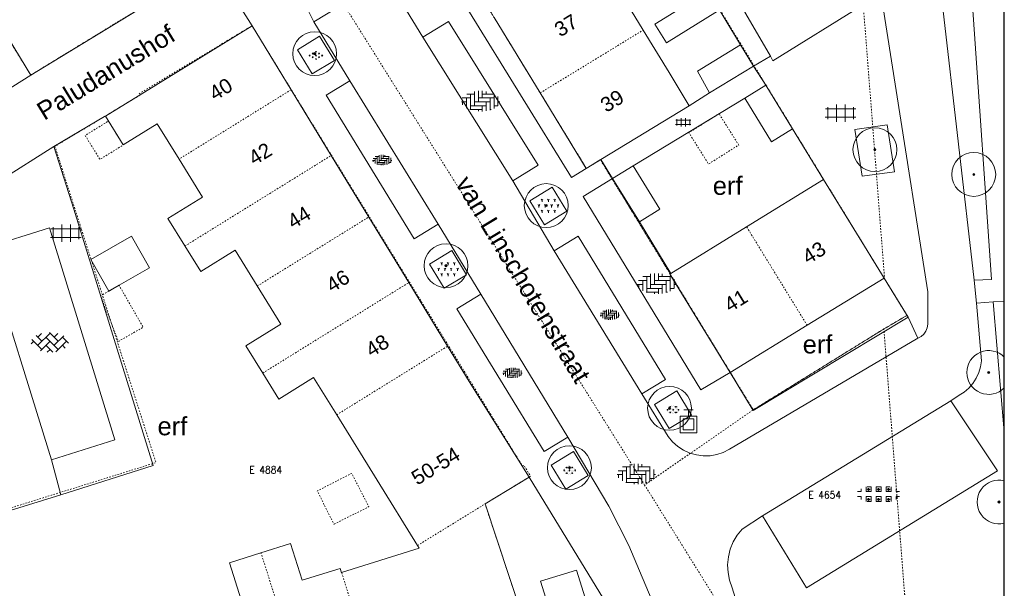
# Model space of a CAD drawing. Header units: metres. Extents: x 148648 to 148948, y 523974 to 524405.
# Tile 20 of 24: x 148880 to 148948, y 524227 to 524266. Entities that reach past the tile are written whole.
import ezdxf
from ezdxf.enums import TextEntityAlignment as Align

# ---------------------------------------------------------------- set-up
doc = ezdxf.new("R2010")
doc.units = ezdxf.units.M
doc.header["$LTSCALE"] = 0.001
doc.header["$MEASUREMENT"] = 0
doc.linetypes.add('DGN Style 2', pattern=[9.752608, 5.851565, -3.901043])
for name, color, linetype, lineweight in [('B-WE-GR-BEPLANTING_CULTUUR_BODEMBEDEKKER-SV', 102, 'Continuous', 0), ('B-WE-GR-BEPLANTING_CULTUUR_HEESTERS-SV', 102, 'Continuous', 0), ('B-WE-GR-BOOM-S-1000', 102, 'Continuous', 0), ('B-WE-IE-MEUBILAIR_WEGMEUBILAIR-S-1000', 7, 'Continuous', 13), ('B-WE-OG-TOPOGRAFIE-SV', 252, 'Continuous', 0), ('B-WE-OG-TOPOGRAFIE_BEBOUWING_GEBOUW-GV', 1, 'Continuous', 13), ('B-WE-OG-TOPOGRAFIE_BEBOUWING_LUIFEL-GV', 20, 'DGN Style 2', 0), ('B-WE-OG-TOPOGRAFIE_BEBOUWING_OVERIG-GV', 41, 'Continuous', 0), ('B-WE-OG-TOPOGRAFIE_BEBOUWING_TUSSENMUUR-GV', 1, 'DGN Style 2', 0), ('B-WE-OG-TOPOGRAFIE_HUISNUMMER-A-1000', 7, 'Continuous', 0), ('B-WE-OG-TOPOGRAFIE_STRAATNAAM-A-1000', 7, 'Continuous', 0), ('B-WE-VH-ONVERHARD-SV', 55, 'Continuous', 0), ('B-WE-VH-VERHARDING_BETONSTRAATSTEEN-GV', 7, 'Continuous', 0), ('B-WE-VH-VERHARDING_BETONSTRAATSTEEN-SV', 252, 'Continuous', 0), ('B-WE-VH-VERHARDING_GRASBETONSTEEN-GV', 252, 'Continuous', 0), ('B-WE-VH-VERHARDING_GRASBETONSTEEN-SV', 252, 'Continuous', 0), ('B-WE-VH-VERHARDING_STRAATBAKSTEEN-GV', 252, 'Continuous', 0), ('B-WE-VH-VERHARDING_STRAATBAKSTEEN-SV', 252, 'Continuous', 0), ('B-WE-VH-VERHARDING_TEGEL-GV', 7, 'Continuous', 0), ('B-WE-VH-VERHARDING_TEGEL-SV', 252, 'Continuous', 0), ('BRK_NUMMER_274', 7, 'Continuous', 0), ('BRK_PERCEEL_274', 4, 'Continuous', 0), ('kader_binnenrand', 7, 'Continuous', 30), ('plangrens de Moestuin', 6, 'Continuous', 30), ('stempel_tekst_gem', 7, 'Continuous', 0)]:
    doc.layers.add(name, color=color, linetype=linetype, lineweight=lineweight)
doc.styles.add('IMGEO_Nummeraanduiding_Huisnummer', font='Arial.ttf', dxfattribs={"height": 3.4})
doc.styles.add('IMGEO_OpenbareRuimte_Weg', font='Arial.ttf', dxfattribs={"height": 4.2})
doc.styles.add('Style-Arial', font='Arial.ttf')
doc.styles.add('Style-STANDARD', font='STANDARD.shx')

# ---------------------------------------------------------------- blocks, each defined once
blk = doc.blocks.new('IMGeo-AAP')
at = {"layer": 'B-WE-IE-MEUBILAIR_WEGMEUBILAIR-S-1000'}
for p, q in [((-0.062, 0.2), (0.062, 0.2)), ((0, 0.114), (0, 0.2)), ((-0.114, -0.114), (-0.114, 0.114)), ((-0.114, 0.114), (0.114, 0.114)), ((-0.074, -0.074), (-0.074, 0.074)), ((-0.074, 0.074), (0.074, 0.074)), ((0.074, 0.074), (0.074, -0.074)), ((0.114, 0.114), (0.114, -0.114)), ((0.114, -0.114), (-0.114, -0.114)), ((0.074, -0.074), (-0.074, -0.074))]:
    blk.add_line(p, q, dxfattribs=at)
blk = doc.blocks.new('*U25')
at = {"layer": 'B-WE-GR-BOOM-S-1000', "ltscale": 0.1}
h = blk.add_hatch(color=102, dxfattribs=at)
edge = h.paths.add_edge_path()
edge.add_arc((0, 0), 0.15, 0, 360)
at = {"layer": 'B-WE-GR-BOOM-S-1000', "ltscale": 0.1, "flags": 128}
blk.add_lwpolyline([(0.15, 0, 1), (-0.15, 0, 1)], format="xyb", close=True, dxfattribs=at)
blk = doc.blocks.new('*U3')
at = {"layer": 'B-WE-GR-BOOM-S-1000', "ltscale": 0.1}
h = blk.add_hatch(color=102, dxfattribs=at)
edge = h.paths.add_edge_path()
edge.add_arc((0, 0), 0.15, 0, 360)
at = {"layer": 'B-WE-GR-BOOM-S-1000', "ltscale": 0.1, "flags": 128}
blk.add_lwpolyline([(0.15, 0, 1), (-0.15, 0, 1)], format="xyb", close=True, dxfattribs=at)
blk = doc.blocks.new('IMGeo-Boom')
at = {"layer": 'B-WE-GR-BOOM-S-1000'}
blk.add_circle((0, 0), 0.3, dxfattribs=at)
at = {"layer": 'B-WE-GR-BOOM-S-1000', "ltscale": 0.1}
blk.add_circle((0, 0), 0.015, dxfattribs=at)
at = {"layer": 'B-WE-GR-BOOM-S-1000', "ltscale": 0.1, "xscale": 0.1, "yscale": 0.1, "zscale": 0.1}
blk.add_blockref('*U3', (0, 0), dxfattribs=at)
blk = doc.blocks.new('IMGeo-Bodembedekkers')
at = {"layer": 'B-WE-GR-BEPLANTING_CULTUUR_BODEMBEDEKKER-SV', "ltscale": 0.1}
for p, q in [((-0.087, -0.013), (-0.094, 0)), ((-0.087, -0.013), (-0.079, 0)), ((-0.043, 0.012), (-0.051, 0.025)), ((-0.036, 0.025), (-0.051, 0.025)), ((-0.043, 0.012), (-0.036, 0.025)), ((0, 0.038), (-0.007, 0.05)), ((0.007, 0.05), (-0.007, 0.05)), ((0, -0.013), (-0.007, 0)), ((0.007, 0), (-0.007, 0)), ((0, 0.038), (0.007, 0.05)), ((0, -0.013), (0.007, 0)), ((0.043, 0.012), (0.036, 0.025)), ((0.051, 0.025), (0.036, 0.025)), ((0.043, 0.012), (0.051, 0.025)), ((0.094, 0), (0.079, 0)), ((0.087, -0.013), (0.094, 0)), ((-0.079, 0), (-0.094, 0)), ((-0.043, -0.038), (-0.051, -0.025)), ((-0.036, -0.025), (-0.051, -0.025)), ((-0.043, -0.038), (-0.036, -0.025)), ((0, -0.063), (-0.007, -0.05)), ((0.007, -0.05), (-0.007, -0.05)), ((0, -0.063), (0.007, -0.05)), ((0.043, -0.038), (0.036, -0.025)), ((0.051, -0.025), (0.036, -0.025)), ((0.043, -0.038), (0.051, -0.025)), ((0.087, -0.013), (0.079, 0))]:
    blk.add_line(p, q, dxfattribs=at)
blk = doc.blocks.new('IMGeo-Heesters')
at = {"layer": 'B-WE-GR-BEPLANTING_CULTUUR_HEESTERS-SV'}
for p, q in [((-0.13, 0), (-0.141, 0.019)), ((-0.13, 0), (-0.119, 0.019)), ((-0.087, 0.075), (-0.097, 0.094)), ((-0.087, 0.075), (-0.076, 0.094)), ((-0.087, 0.075), (-0.087, 0.056)), ((-0.043, 0), (-0.054, 0.019)), ((-0.043, 0), (-0.032, 0.019)), ((0, 0.075), (-0.011, 0.094)), ((0, 0.075), (0.011, 0.094)), ((0, 0.075), (0, 0.056)), ((0.043, 0), (0.032, 0.019)), ((0.043, 0), (0.054, 0.019)), ((0.087, 0.075), (0.076, 0.094)), ((0.087, 0.075), (0.097, 0.094)), ((0.087, 0.075), (0.087, 0.056)), ((0.13, 0), (0.119, 0.019)), ((0.13, 0), (0.141, 0.019)), ((-0.13, 0), (-0.13, -0.019)), ((-0.087, -0.075), (-0.097, -0.056)), ((-0.087, -0.075), (-0.076, -0.056)), ((-0.087, -0.075), (-0.087, -0.094)), ((-0.043, 0), (-0.043, -0.019)), ((0, -0.075), (-0.011, -0.056)), ((0, -0.075), (0.011, -0.056)), ((0, -0.075), (0, -0.094)), ((0.043, 0), (0.043, -0.019)), ((0.087, -0.075), (0.076, -0.056)), ((0.087, -0.075), (0.097, -0.056)), ((0.087, -0.075), (0.087, -0.094)), ((0.13, 0), (0.13, -0.019))]:
    blk.add_line(p, q, dxfattribs=at)
blk = doc.blocks.new('IMGeo-Erf')
at = {"layer": 'B-WE-OG-TOPOGRAFIE-SV', "style": 'Style-Arial'}
blk.add_text('erf', height=0.25, dxfattribs=at).set_placement((-0.027, 0), align=Align.MIDDLE_CENTER)
blk = doc.blocks.new('IMGeo-Onverhard')
at = {"layer": 'B-WE-VH-ONVERHARD-SV'}
for p, q in [((-0.109, 0), (-0.142, 0)), ((-0.126, 0.016), (-0.126, 0)), ((-0.126, 0), (-0.126, -0.016)), ((-0.12, 0.005), (-0.12, 0.005)), ((-0.12, 0.005), (-0.12, 0.005)), ((-0.109, 0.037), (-0.109, 0.037)), ((-0.109, 0.037), (-0.109, 0.037)), ((-0.109, 0), (-0.109, 0)), ((-0.109, 0), (-0.109, 0)), ((-0.099, 0.068), (-0.099, 0.068)), ((-0.099, 0.068), (-0.099, 0.068)), ((-0.088, 0.005), (-0.088, 0.005)), ((-0.088, 0.005), (-0.088, 0.005)), ((-0.049, 0.065), (-0.082, 0.065)), ((-0.078, 0.037), (-0.078, 0.037)), ((-0.078, 0.037), (-0.078, 0.037)), ((-0.067, 0.068), (-0.067, 0.068)), ((-0.067, 0.068), (-0.067, 0.068)), ((-0.065, 0.082), (-0.065, 0.049)), ((-0.057, 0.005), (-0.057, 0.005)), ((-0.057, 0.005), (-0.057, 0.005)), ((-0.046, 0.037), (-0.046, 0.037)), ((-0.046, 0.037), (-0.046, 0.037)), ((-0.036, 0.068), (-0.036, 0.068)), ((-0.036, 0.068), (-0.036, 0.068)), ((-0.025, 0.099), (-0.026, 0.099)), ((-0.025, 0.005), (-0.026, 0.005)), ((-0.025, 0.099), (-0.025, 0.099)), ((-0.025, 0.005), (-0.025, 0.005)), ((0.016, 0), (-0.016, 0)), ((-0.015, 0.037), (-0.015, 0.037)), ((-0.015, 0.037), (-0.015, 0.037)), ((-0.005, 0.068), (-0.005, 0.068)), ((-0.004, 0.068), (-0.005, 0.068)), ((0, 0.016), (0, 0)), ((0, 0), (0, -0.016)), ((0.006, 0.099), (0.006, 0.099)), ((0.006, 0.099), (0.006, 0.099)), ((0.006, 0.005), (0.006, 0.005)), ((0.006, 0.005), (0.006, 0.005)), ((0.016, 0.037), (0.016, 0.037)), ((0.016, 0.037), (0.016, 0.037)), ((0.016, 0), (0.016, 0)), ((0.016, 0), (0.016, 0)), ((0.027, 0.068), (0.027, 0.068)), ((0.027, 0.068), (0.027, 0.068)), ((0.037, 0.005), (0.037, 0.005)), ((0.037, 0.005), (0.037, 0.005)), ((0.076, 0.065), (0.044, 0.065)), ((0.048, 0.037), (0.048, 0.037)), ((0.048, 0.037), (0.048, 0.037)), ((0.058, 0.068), (0.058, 0.068)), ((0.058, 0.068), (0.058, 0.068)), ((0.06, 0.082), (0.06, 0.049)), ((0.069, 0.005), (0.069, 0.005)), ((0.069, 0.005), (0.069, 0.005)), ((0.079, 0.037), (0.079, 0.037)), ((0.079, 0.037), (0.079, 0.037)), ((0.09, 0.068), (0.089, 0.068)), ((0.09, 0.068), (0.09, 0.068)), ((0.1, 0.005), (0.1, 0.005)), ((0.1, 0.005), (0.1, 0.005)), ((0.142, 0), (0.109, 0)), ((0.11, 0.037), (0.11, 0.037)), ((0.111, 0.037), (0.11, 0.037)), ((0.126, 0.016), (0.126, 0)), ((0.126, 0), (0.126, -0.016)), ((0.131, 0.005), (0.131, 0.005)), ((0.131, 0.005), (0.131, 0.005)), ((0.142, 0), (0.142, 0)), ((0.142, 0), (0.142, 0)), ((-0.12, -0.031), (-0.12, -0.031)), ((-0.12, -0.031), (-0.12, -0.031)), ((-0.099, -0.063), (-0.099, -0.063)), ((-0.099, -0.063), (-0.099, -0.063)), ((-0.088, -0.031), (-0.088, -0.031)), ((-0.088, -0.031), (-0.088, -0.031)), ((-0.049, -0.065), (-0.082, -0.065)), ((-0.067, -0.063), (-0.067, -0.063)), ((-0.067, -0.063), (-0.067, -0.063)), ((-0.065, -0.049), (-0.065, -0.082)), ((-0.057, -0.031), (-0.057, -0.031)), ((-0.057, -0.031), (-0.057, -0.031)), ((-0.036, -0.063), (-0.036, -0.063)), ((-0.036, -0.063), (-0.036, -0.063)), ((-0.025, -0.031), (-0.026, -0.031)), ((-0.025, -0.031), (-0.025, -0.031)), ((-0.015, -0.094), (-0.015, -0.094)), ((-0.015, -0.094), (-0.015, -0.094)), ((-0.005, -0.063), (-0.005, -0.063)), ((-0.004, -0.063), (-0.005, -0.063)), ((0.006, -0.031), (0.006, -0.031)), ((0.006, -0.031), (0.006, -0.031)), ((0.016, -0.094), (0.016, -0.094)), ((0.016, -0.094), (0.016, -0.094)), ((0.027, -0.063), (0.027, -0.063)), ((0.027, -0.063), (0.027, -0.063)), ((0.037, -0.031), (0.037, -0.031)), ((0.037, -0.031), (0.037, -0.031)), ((0.076, -0.065), (0.044, -0.065)), ((0.058, -0.063), (0.058, -0.063)), ((0.058, -0.063), (0.058, -0.063)), ((0.06, -0.049), (0.06, -0.082)), ((0.069, -0.031), (0.069, -0.031)), ((0.069, -0.031), (0.069, -0.031)), ((0.09, -0.063), (0.089, -0.063)), ((0.09, -0.063), (0.09, -0.063)), ((0.1, -0.031), (0.1, -0.031)), ((0.1, -0.031), (0.1, -0.031)), ((0.131, -0.031), (0.131, -0.031)), ((0.131, -0.031), (0.131, -0.031))]:
    blk.add_line(p, q, dxfattribs=at)
blk = doc.blocks.new('IMGeo-Grasbeton')
at = {"layer": 'B-WE-VH-VERHARDING_GRASBETONSTEEN-SV', "ltscale": 0.1}
for p, q in [((-0.24, 0.03), (-0.2, 0.03)), ((-0.2, 0.03), (-0.2, 0.062)), ((-0.142, 0.03), (-0.142, 0.084)), ((-0.142, 0.03), (-0.086, 0.03)), ((-0.114, 0.045), (-0.131, 0.062)), ((-0.13, 0.087), (-0.086, 0.087)), ((-0.114, 0.045), (-0.114, 0.069)), ((-0.114, 0.045), (-0.097, 0.062)), ((-0.086, 0.03), (-0.086, 0.087)), ((-0.029, 0.087), (0.029, 0.087)), ((-0.029, 0.03), (-0.029, 0.087)), ((-0.029, 0.03), (0.029, 0.03)), ((0, 0.045), (-0.017, 0.062)), ((0, 0.045), (0, 0.069)), ((0, 0.045), (0.017, 0.062)), ((0.029, 0.03), (0.029, 0.087)), ((0.086, 0.087), (0.13, 0.087)), ((0.086, 0.03), (0.086, 0.087)), ((0.086, 0.03), (0.142, 0.03)), ((0.114, 0.045), (0.097, 0.062)), ((0.114, 0.045), (0.114, 0.069)), ((0.114, 0.045), (0.131, 0.062)), ((0.142, 0.03), (0.142, 0.084)), ((0.2, 0.03), (0.2, 0.062)), ((0.2, 0.03), (0.24, 0.03)), ((-0.24, -0.027), (-0.2, -0.027)), ((-0.2, -0.059), (-0.2, -0.027)), ((-0.142, -0.027), (-0.086, -0.027)), ((-0.142, -0.081), (-0.142, -0.027)), ((-0.114, -0.069), (-0.131, -0.052)), ((-0.13, -0.084), (-0.086, -0.084)), ((-0.114, -0.069), (-0.114, -0.045)), ((-0.114, -0.069), (-0.097, -0.052)), ((-0.086, -0.084), (-0.086, -0.027)), ((-0.029, -0.027), (0.029, -0.027)), ((-0.029, -0.084), (-0.029, -0.027)), ((-0.029, -0.084), (0.029, -0.084)), ((0, -0.069), (-0.017, -0.052)), ((0, -0.069), (0, -0.045)), ((0, -0.069), (0.017, -0.052)), ((0.029, -0.084), (0.029, -0.027)), ((0.086, -0.027), (0.142, -0.027)), ((0.086, -0.084), (0.086, -0.027)), ((0.086, -0.084), (0.13, -0.084)), ((0.114, -0.069), (0.097, -0.052)), ((0.114, -0.069), (0.114, -0.045)), ((0.114, -0.069), (0.131, -0.052)), ((0.142, -0.081), (0.142, -0.027)), ((0.2, -0.027), (0.24, -0.027)), ((0.2, -0.059), (0.2, -0.027))]:
    blk.add_line(p, q, dxfattribs=at)
blk = doc.blocks.new('IMGeo-Tegels')
at = {"layer": 'B-WE-VH-VERHARDING_TEGEL-SV'}
for p, q in [((-0.173, 0.05), (0.173, 0.05)), ((-0.145, 0.069), (-0.145, -0.069)), ((-0.048, 0.098), (-0.048, -0.098)), ((0.05, 0.098), (0.05, -0.098)), ((0.147, 0.068), (0.147, -0.068)), ((-0.175, -0.048), (0.175, -0.048))]:
    blk.add_line(p, q, dxfattribs=at)
blk = doc.blocks.new('IMGeo-Betonstraatstenen')
at = {"layer": 'B-WE-VH-VERHARDING_BETONSTRAATSTEEN-SV'}
for p, q in [((-0.006, 0.115), (0.093, 0.016)), ((-0.216, -0.014), (-0.186, 0.016)), ((-0.208, 0.037), (-0.093, -0.078)), ((-0.158, 0.081), (-0.093, 0.016)), ((-0.14, -0.031), (0, 0.109)), ((-0.14, 0.062), (-0.098, 0.104)), ((-0.111, -0.096), (0, 0.016)), ((-0.047, 0.062), (0.093, -0.078)), ((0.047, 0.062), (0.088, 0.104)), ((0.047, -0.031), (0.155, 0.077)), ((0.066, -0.104), (0.186, 0.016)), ((0.14, 0.062), (0.208, -0.006)), ((-0.047, -0.031), (0.032, -0.109)), ((-0.032, -0.11), (0, -0.078)), ((0.14, -0.031), (0.171, -0.062))]:
    blk.add_line(p, q, dxfattribs=at)
blk = doc.blocks.new('IMGeo-Klinkers')
at = {"layer": 'B-WE-VH-VERHARDING_STRAATBAKSTEEN-SV'}
for p, q in [((-0.026, 0.116), (-0.026, -0.008)), ((0.019, 0.117), (0.019, 0.037)), ((-0.209, 0.037), (-0.115, 0.037)), ((-0.16, 0.037), (-0.16, -0.08)), ((-0.158, 0.081), (-0.071, 0.081)), ((-0.115, 0.081), (-0.115, -0.097)), ((-0.071, 0.111), (-0.071, -0.053)), ((-0.026, 0.037), (0.153, 0.037)), ((0.019, 0.081), (0.158, 0.081)), ((0.063, 0.112), (0.063, 0.081)), ((0.108, 0.037), (0.108, -0.102)), ((0.153, 0.081), (0.153, -0.084)), ((0.198, 0.052), (0.198, -0.053)), ((-0.219, -0.008), (-0.16, -0.008)), ((-0.205, -0.008), (-0.205, -0.043)), ((-0.122, -0.097), (0.019, -0.097)), ((-0.115, -0.053), (0.063, -0.053)), ((-0.071, -0.008), (0.108, -0.008)), ((-0.026, -0.097), (-0.026, -0.116)), ((0.019, -0.053), (0.019, -0.117)), ((0.063, -0.008), (0.063, -0.112)), ((0.108, -0.097), (0.122, -0.097)), ((0.153, -0.053), (0.196, -0.053)), ((0.198, -0.008), (0.219, -0.008))]:
    blk.add_line(p, q, dxfattribs=at)

msp = doc.modelspace()

# ---------------------------------------------------------------- linework, layer by layer
at = {"layer": 'B-WE-GR-BOOM-S-1000', "ltscale": 0.1}
for centre in [(148946.72, 524241.39), (148947.43, 524232.52)]:
    msp.add_circle(centre, 0.075, dxfattribs=at)
at = {"layer": 'B-WE-OG-TOPOGRAFIE_BEBOUWING_GEBOUW-GV', "flags": 128}
for points in [[(148923.067, 524264.832), (148919.914, 524270.001)], [(148881.137, 524261.754), (148893.62, 524269.381)], [(148878.475, 524266.098), (148881.137, 524261.754)], [(148912.869, 524265.703), (148916.022, 524260.535)], [(148896.289, 524265.132), (148886.25, 524258.938)], [(148898.964, 524260.747), (148896.289, 524265.132)], [(148926.209, 524259.657), (148924.839, 524261.927), (148923.067, 524264.832)], [(148929.731, 524263.817), (148926.797, 524262.027), (148927.605, 524260.529)], [(148930.616, 524262.366), (148929.731, 524263.817)], [(148927.605, 524260.529), (148930.616, 524262.366)], [(148901.709, 524256.249), (148898.964, 524260.747)], [(148916.022, 524260.535), (148919.175, 524255.366)], [(148931.454, 524261.061), (148930.017, 524260.182)], [(148933.282, 524258.073), (148931.454, 524261.061)], [(148930.017, 524260.182), (148931.845, 524257.194), (148933.282, 524258.073)], [(148920.163, 524255.969), (148926.209, 524259.657)], [(148886.25, 524258.938), (148887.47, 524256.967), (148889.801, 524258.41), (148891.293, 524256)], [(148891.293, 524256), (148892.902, 524253.399), (148890.534, 524251.933), (148891.698, 524250.052)], [(148904.28, 524252.035), (148901.709, 524256.249)], [(148919.175, 524255.366), (148920.163, 524255.969)], [(148922.392, 524255.548), (148920.956, 524254.669)], [(148922.808, 524251.715), (148924.211, 524252.573), (148922.392, 524255.548)], [(148920.956, 524254.669), (148922.808, 524251.715)], [(148935.415, 524254.595), (148930.151, 524251.36)], [(148939.557, 524247.856), (148935.415, 524254.595)], [(148907.021, 524247.543), (148904.28, 524252.035)], [(148930.151, 524251.36), (148924.971, 524248.176)], [(148891.698, 524250.052), (148892.782, 524248.301), (148895.136, 524249.758), (148896.65, 524247.312)], [(148924.971, 524248.176), (148924.886, 524248.124), (148929.028, 524241.385)], [(148934.292, 524244.62), (148939.557, 524247.856)], [(148896.65, 524247.312), (148898.265, 524244.702), (148895.87, 524243.219), (148897.027, 524241.351)], [(148909.678, 524243.189), (148907.021, 524247.543)], [(148929.028, 524241.385), (148934.292, 524244.62)], [(148915.262, 524234.229), (148911.148, 524240.78), (148909.678, 524243.189)], [(148897.027, 524241.351), (148898.13, 524239.571), (148900.506, 524241.043), (148902.086, 524238.491)], [(148902.086, 524238.491), (148907.624, 524229.545)], [(148912.243, 524232.387), (148915.262, 524234.229)], [(148905.115, 524219.188), (148909.977, 524220.728), (148915.539, 524222.446), (148912.243, 524232.387)], [(148902.423, 524227.683), (148902.414, 524227.68), (148902.319, 524227.978), (148899.727, 524227.157), (148898.927, 524229.684), (148896.899, 524229.041)], [(148907.624, 524229.545), (148907.735, 524229.366), (148902.423, 524227.683)], [(148896.899, 524229.041), (148894.752, 524228.36), (148895.555, 524225.826), (148895.605, 524225.668), (148892.748, 524224.762)]]:
    msp.add_lwpolyline(points, dxfattribs=at)
at = {"layer": 'B-WE-OG-TOPOGRAFIE_BEBOUWING_LUIFEL-GV', "flags": 128}
for points in [[(148887.47, 524256.967), (148886.456, 524258.605), (148884.863, 524257.619), (148885.877, 524255.981), (148887.47, 524256.967)], [(148928.261, 524259.109), (148926.193, 524257.809), (148927.539, 524255.666), (148929.607, 524256.966), (148928.261, 524259.109)], [(148887.183, 524247.362), (148886.495, 524246.966), (148885.927, 524246.64), (148887.145, 524243.516), (148888.836, 524244.488), (148887.183, 524247.362)], [(148901.911, 524230.995), (148904.278, 524232.201), (148903.115, 524234.482), (148900.749, 524233.276), (148901.911, 524230.995)]]:
    msp.add_lwpolyline(points, dxfattribs=at)
at = {"layer": 'B-WE-OG-TOPOGRAFIE_BEBOUWING_OVERIG-GV', "flags": 128}
for points in [[(148927.355, 524267.407), (148923.874, 524265.238), (148924.667, 524263.965), (148928.148, 524266.134), (148927.355, 524267.407)], [(148888.031, 524250.729), (148885.25, 524249.13), (148886.495, 524246.966), (148887.183, 524247.362), (148889.275, 524248.565), (148888.031, 524250.729)]]:
    msp.add_lwpolyline(points, dxfattribs=at)
at = {"layer": 'B-WE-OG-TOPOGRAFIE_BEBOUWING_TUSSENMUUR-GV', "flags": 128}
for points in [[(148916.022, 524260.535), (148923.067, 524264.832)], [(148898.964, 524260.747), (148891.293, 524256)], [(148891.698, 524250.052), (148901.709, 524256.249)], [(148896.65, 524247.312), (148904.28, 524252.035)], [(148934.292, 524244.62), (148930.151, 524251.36)], [(148897.027, 524241.351), (148907.021, 524247.543)], [(148902.086, 524238.491), (148909.678, 524243.189)], [(148907.624, 524229.545), (148912.243, 524232.387)], [(148900.489, 524217.723), (148896.899, 524229.041)], [(148905.115, 524219.188), (148902.423, 524227.683)]]:
    msp.add_lwpolyline(points, dxfattribs=at)
at = {"layer": 'B-WE-VH-VERHARDING_BETONSTRAATSTEEN-GV', "flags": 128}
for points in [[(148896.289, 524265.132), (148893.62, 524269.381)], [(148877.858, 524259.693), (148881.137, 524261.754)], [(148886.25, 524258.938), (148886.191, 524258.917), (148882.714, 524256.855)], [(148882.714, 524256.855), (148879.019, 524254.54)], [(148878.04, 524249.917), (148882.561, 524235.414)], [(148882.561, 524235.414), (148883.205, 524233.021)], [(148883.205, 524233.021), (148874.991, 524230.472), (148874.56, 524230.296)]]:
    msp.add_lwpolyline(points, dxfattribs=at)
at = {"layer": 'B-WE-VH-VERHARDING_GRASBETONSTEEN-GV', "flags": 128}
msp.add_lwpolyline([(148944.121, 524239.453), (148947.332, 524234.649), (148934.243, 524226.644), (148931.23, 524231.57)], dxfattribs=at)
at = {"layer": 'B-WE-VH-VERHARDING_STRAATBAKSTEEN-GV'}
for p in [(148947.79, 524246.284), (148947.79, 524237.333)]:
    msp.add_line(p, (148947.017, 524246.225), dxfattribs=at)
at = {"layer": 'B-WE-VH-VERHARDING_STRAATBAKSTEEN-GV', "flags": 128}
for points in [[(148919.175, 524255.366), (148918.165, 524254.744), (148904.198, 524277.403), (148887.82, 524304.13), (148869.091, 524334.843), (148854.052, 524359.495), (148855.151, 524360.154)], [(148945.735, 524247.715), (148946.912, 524247.764), (148945.664, 524265.881), (148944.441, 524281.288), (148943.31, 524296.158)], [(148937.598, 524294.216), (148938.213, 524292.915), (148939.006, 524291.034), (148939.676, 524288.647), (148940.753, 524284.112), (148942.506, 524275.675), (148945.735, 524247.715)], [(148938.215, 524274.51), (148942.556, 524246.912), (148942.548, 524244.705), (148942.516, 524244.457), (148942.424, 524244.225), (148942.278, 524244.022), (148942.088, 524243.86), (148941.864, 524243.749)], [(148900.519, 524265.411), (148898.167, 524270.129), (148895.942, 524273.923)], [(148905.485, 524268.445), (148900.519, 524265.411)], [(148907.99, 524264.345), (148905.485, 524268.445)], [(148900.519, 524265.411), (148902.987, 524261.367)], [(148914.134, 524254.522), (148907.99, 524264.345)], [(148902.987, 524261.367), (148909.032, 524251.547)], [(148916.964, 524249.715), (148914.134, 524254.522)], [(148909.032, 524251.547), (148911.96, 524246.749)], [(148922.808, 524251.715), (148924.971, 524248.176)], [(148922.986, 524239.936), (148916.964, 524249.715)], [(148945.895, 524246.147), (148945.735, 524247.715)], [(148911.96, 524246.749), (148917.917, 524236.968)], [(148945.895, 524246.147), (148946.232, 524242.198), (148946.17, 524241.781), (148946.05, 524241.378), (148945.873, 524240.995), (148945.644, 524240.642), (148945.366, 524240.325), (148945.047, 524240.051), (148944.691, 524239.825), (148944.121, 524239.453)], [(148947.017, 524246.225), (148945.895, 524246.147)], [(148941.864, 524243.749), (148928.974, 524236.129), (148928.554, 524235.916), (148928.108, 524235.768), (148927.644, 524235.688), (148927.174, 524235.679), (148926.707, 524235.739), (148926.255, 524235.868), (148925.827, 524236.064), (148925.432, 524236.321), (148925.081, 524236.633), (148924.78, 524236.995), (148922.986, 524239.936)], [(148944.121, 524239.453), (148931.23, 524231.57)], [(148917.917, 524236.968), (148920.726, 524232.228), (148922.094, 524229.547), (148923.984, 524225.054)], [(148931.23, 524231.57), (148929.839, 524230.668), (148929.501, 524230.249), (148929.228, 524229.785), (148929.025, 524229.286), (148928.898, 524228.762), (148928.848, 524228.226), (148928.877, 524227.688), (148928.984, 524227.161), (148929.167, 524226.654), (148943.14, 524181.689), (148944.267, 524177.579), (148944.9, 524173.128), (148945.897, 524164.231), (148946.322, 524159.492)], [(148917.686, 524221.844), (148920.143, 524222.614), (148918.499, 524227.862), (148916.042, 524227.093), (148917.686, 524221.844)]]:
    msp.add_lwpolyline(points, dxfattribs=at)
at = {"layer": 'B-WE-VH-VERHARDING_TEGEL-GV', "flags": 128}
for points in [[(148931.779, 524263.041), (148931.954, 524262.74), (148938.12, 524266.559), (148937.205, 524274.385)], [(148929.731, 524263.817), (148925.242, 524271.316)], [(148926.711, 524271.772), (148931.779, 524263.041)], [(148914.134, 524254.522), (148915.887, 524255.593), (148909.743, 524265.416), (148907.99, 524264.345)], [(148900.917, 524264.418), (148899.392, 524263.489), (148900.401, 524261.833), (148901.926, 524262.762), (148900.917, 524264.418)], [(148930.616, 524262.366), (148931.779, 524263.041)], [(148931.454, 524261.061), (148930.616, 524262.366)], [(148902.987, 524261.367), (148901.372, 524260.382), (148907.378, 524250.539), (148909.032, 524251.547)], [(148926.209, 524259.657), (148927.605, 524260.529)], [(148930.017, 524260.182), (148922.392, 524255.548)], [(148935.415, 524254.595), (148933.282, 524258.073)], [(148939.769, 524258.34), (148937.555, 524258.032), (148938.058, 524254.83), (148940.272, 524255.138), (148939.769, 524258.34)], [(148882.714, 524256.855), (148884.085, 524252.57), (148889.514, 524235.029), (148883.205, 524233.021)], [(148920.163, 524255.969), (148920.956, 524254.669)], [(148920.956, 524254.669), (148918.967, 524253.443), (148927.022, 524240.194), (148929.028, 524241.385)], [(148916.837, 524254.081), (148915.312, 524253.152), (148916.321, 524251.495), (148917.846, 524252.425), (148916.837, 524254.081)], [(148878.04, 524249.917), (148882.423, 524251.291), (148886.891, 524236.782), (148882.561, 524235.414)], [(148922.986, 524239.936), (148924.595, 524240.918), (148918.615, 524250.721), (148916.964, 524249.715)], [(148909.966, 524249.74), (148908.441, 524248.811), (148909.45, 524247.155), (148910.975, 524248.084), (148909.966, 524249.74)], [(148941.198, 524245.187), (148939.557, 524247.856)], [(148911.96, 524246.749), (148910.318, 524245.747), (148916.282, 524235.971), (148917.917, 524236.968)], [(148929.028, 524241.385), (148930.608, 524238.78), (148941.198, 524245.187)], [(148941.864, 524243.749), (148941.198, 524245.187)], [(148925.371, 524240.131), (148923.846, 524239.201), (148924.855, 524237.545), (148926.38, 524238.474), (148925.371, 524240.131)], [(148918.286, 524235.983), (148916.761, 524235.053), (148917.77, 524233.397), (148919.296, 524234.326), (148918.286, 524235.983)], [(148921.357, 524224.242), (148915.262, 524234.229)]]:
    msp.add_lwpolyline(points, dxfattribs=at)
at = {"layer": 'BRK_PERCEEL_274', "linetype": 'DGN Style 2', "lineweight": 0, "flags": 128}
for points in [[(148939.557, 524247.856), (148939.252, 524248.358), (148865.948, 524368.162), (148854.522, 524361.184), (148919.175, 524255.366), (148920.14, 524255.954), (148930.599, 524238.829), (148939.545, 524244.369), (148941.128, 524245.3), (148939.595, 524247.795)], [(148901.047, 524269.023), (148901.513, 524268.279), (148923.167, 524233.684), (148930.599, 524238.829), (148920.14, 524255.954), (148919.175, 524255.366), (148854.522, 524361.184), (148853.818, 524362.336), (148845.739, 524357.147), (148884.349, 524297.362), (148883.502, 524296.818)], [(148863.91, 524317.714), (148850.013, 524308.786), (148853.081, 524303.766), (148854.772, 524304.78), (148881.137, 524261.754), (148893.62, 524269.381), (148866.484, 524313.665), (148867.267, 524314.144), (148864.76, 524318.235)], [(148883.496, 524257.296), (148882.792, 524256.872), (148889.576, 524235.636), (148889.71, 524235.218), (148875.253, 524230.706), (148877.474, 524222.987), (148874.208, 524222.048), (148872.281, 524221.446), (148871.792, 524220.478), (148872.219, 524219.111), (148873.171, 524218.558), (148873.539, 524217.389), (148873.434, 524217.356), (148873.497, 524217.156), (148873.602, 524217.189), (148875.867, 524209.98), (148875.9, 524209.875), (148876.741, 524210.139), (148876.708, 524210.244), (148902.371, 524218.308), (148903.322, 524215.441), (148916.444, 524219.565), (148915.539, 524222.446), (148912.243, 524232.387), (148915.356, 524234.286), (148914.898, 524235.037), (148914.804, 524234.979), (148896.289, 524265.132), (148888.565, 524260.478), (148888.621, 524260.384)], [(148942.405, 524163.132), (148942.959, 524170.512), (148943.752, 524181.259), (148943.697, 524191.288), (148939.545, 524244.369), (148930.599, 524238.829), (148923.167, 524233.684), (148932.639, 524218.467), (148934.238, 524215.494), (148935.069, 524213.192), (148937.327, 524205.203), (148938.734, 524199.944), (148939.326, 524195.234), (148940.669, 524185.835), (148941.78, 524173.733)]]:
    msp.add_lwpolyline(points, close=True, dxfattribs=at)
at = {"layer": 'kader_binnenrand', "flags": 128}
msp.add_lwpolyline([(148947.79, 523974.233), (148947.79, 524404.733), (148647.79, 524404.733), (148647.79, 523974.233)], close=True, dxfattribs=at)
at = {"layer": 'plangrens de Moestuin', "linetype": 'DGN Style 2', "lineweight": 0, "flags": 128}
msp.add_lwpolyline([(148947.79, 524115.208), (148947.79, 524267.519), (148945.703, 524294.314), (148941.101, 524353.409), (148940.177, 524359.792), (148939.809, 524361.231), (148938.129, 524363.133), (148935.011, 524365.723), (148898.841, 524390.398), (148886.183, 524399.139), (148878.182, 524404.733), (148861.099, 524404.733), (148866.093, 524401.223), (148881.759, 524390.007), (148884.557, 524388.004), (148889.25, 524390.832), (148933.52, 524359.291), (148935.695, 524354.677), (148940.489, 524295.943), (148936.051, 524293.281), (148938.111, 524266.845), (148939.595, 524247.795), (148941.128, 524245.3), (148939.545, 524244.369), (148943.697, 524191.288), (148943.752, 524181.259), (148942.959, 524170.512), (148942.405, 524163.132), (148942.665, 524158.726), (148942.185, 524152.444), (148934.752, 524105.502), (148932.949, 524105.689), (148931.562, 524098.293), (148930.334, 524091.94), (148929.414, 524087.239), (148928.433, 524082.246), (148927.507, 524077.255), (148926.679, 524072.651), (148925.667, 524067.595), (148924.783, 524063.006), (148923.608, 524056.822), (148925.411, 524056.415), (148935.771, 524054.106)], close=True, dxfattribs=at)
at = {"layer": 'stempel_tekst_gem', "flags": 128}
for points in [[(148947.79, 524240.339), (148947.79, 524242.441, 2.44473)], [(148947.79, 524231.064), (148947.79, 524233.976, 1.27733)]]:
    msp.add_lwpolyline(points, format="xyb", close=True, dxfattribs=at)

# ---------------------------------------------------------------- block references
at = {"layer": 'B-WE-GR-BEPLANTING_CULTUUR_BODEMBEDEKKER-SV', "xscale": 5, "yscale": 5, "zscale": 10}
msp.add_blockref('IMGeo-Bodembedekkers', (148900.659, 524263.125), dxfattribs=at)
at = {"layer": 'B-WE-GR-BEPLANTING_CULTUUR_HEESTERS-SV', "xscale": 5, "yscale": 5, "zscale": 10}
for p in [(148916.579, 524252.788), (148909.708, 524248.448)]:
    msp.add_blockref('IMGeo-Heesters', p, dxfattribs=at)
at = {"layer": 'B-WE-GR-BOOM-S-1000', "xscale": 5, "yscale": 5, "zscale": 10}
for p in [(148900.58, 524263.22), (148938.93, 524256.65), (148945.7, 524254.95), (148916.43, 524252.82), (148909.57, 524248.7), (148924.87, 524238.94), (148918.02, 524234.87)]:
    msp.add_blockref('IMGeo-Boom', p, dxfattribs=at)
at = {"layer": 'B-WE-GR-BOOM-S-1000', "ltscale": 0.1, "xscale": 0.5, "yscale": 0.5, "zscale": 0.5}
for p in [(148946.72, 524241.39), (148947.43, 524232.52)]:
    msp.add_blockref('*U25', p, dxfattribs=at)
at = {"layer": 'B-WE-IE-MEUBILAIR_WEGMEUBILAIR-S-1000', "xscale": 5, "yscale": 5, "zscale": 10}
msp.add_blockref('IMGeo-AAP', (148926.169, 524237.837), dxfattribs=at)
at = {"layer": 'B-WE-OG-TOPOGRAFIE-SV', "xscale": 5, "yscale": 5, "zscale": 10}
for p in [(148928.984, 524254.179), (148935.141, 524243.318), (148890.972, 524237.712)]:
    msp.add_blockref('IMGeo-Erf', p, dxfattribs=at)
at = {"layer": 'B-WE-VH-ONVERHARD-SV', "xscale": 3, "yscale": 3, "zscale": 10}
for p in [(148925.113, 524238.838), (148918.028, 524234.69)]:
    msp.add_blockref('IMGeo-Onverhard', p, dxfattribs=at)
at = {"layer": 'B-WE-VH-VERHARDING_BETONSTRAATSTEEN-SV', "xscale": 6, "yscale": 6, "zscale": 10}
msp.add_blockref('IMGeo-Betonstraatstenen', (148882.465, 524243.437), dxfattribs=at)
at = {"layer": 'B-WE-VH-VERHARDING_GRASBETONSTEEN-SV', "xscale": 6, "yscale": 6, "zscale": 10}
msp.add_blockref('IMGeo-Grasbeton', (148939.181, 524233.048), dxfattribs=at)
at = {"layer": 'B-WE-VH-VERHARDING_STRAATBAKSTEEN-SV', "zscale": 10}
for p, xscale, yscale in [((148911.938, 524259.969), 6, 6), ((148905.202, 524255.937), 3, 3), ((148923.997, 524247.469), 6, 6), ((148920.78, 524245.346), 3, 3), ((148914.117, 524241.363), 3, 3), ((148922.605, 524234.443), 6, 6)]:
    msp.add_blockref('IMGeo-Klinkers', p, dxfattribs=dict(at, xscale=xscale, yscale=yscale))
at = {"layer": 'B-WE-VH-VERHARDING_TEGEL-SV', "zscale": 10}
for p, xscale, yscale in [((148936.586, 524259.149), 6, 6), ((148925.81, 524258.518), 3, 3), ((148883.552, 524250.931), 6, 6)]:
    msp.add_blockref('IMGeo-Tegels', p, dxfattribs=dict(at, xscale=xscale, yscale=yscale))

# ---------------------------------------------------------------- texts
at = {"layer": 'B-WE-OG-TOPOGRAFIE_HUISNUMMER-A-1000', "color": 7, "style": 'IMGEO_Nummeraanduiding_Huisnummer'}
for s, rotation, p in [('37', 31.4, (148917.785, 524265.156)), ('40', 31.4, (148894.147, 524260.79)), ('39', 31.4, (148920.938, 524259.987)), ('42', 31.4, (148896.842, 524256.365)), ('44', 31.4, (148899.503, 524252.012)), ('43', 31.6, (148934.755, 524249.6)), ('46', 31.4, (148902.161, 524247.659)), ('41', 31.6, (148929.408, 524246.313)), ('48', 31.4, (148904.86, 524243.236)), ('50-54', 31.5, (148908.856, 524234.993))]:
    msp.add_text(s, height=1, rotation=rotation, dxfattribs=at).set_placement(p, align=Align.MIDDLE_CENTER)
at = {"layer": 'B-WE-OG-TOPOGRAFIE_STRAATNAAM-A-1000', "color": 7, "style": 'IMGEO_OpenbareRuimte_Weg'}
for s, rotation, p in [('Paludanushof', 31.51372, (148886.286, 524261.935)), ('van Linschotenstraat', 301.00307, (148914.851, 524247.768))]:
    msp.add_text(s, height=1.25, rotation=rotation, dxfattribs=at).set_placement(p, align=Align.MIDDLE_CENTER)
at = {"layer": 'BRK_NUMMER_274', "color": 7, "linetype": 'Continuous', "lineweight": 0, "style": 'Style-STANDARD'}
for s, p in [('E 4884', (148896.104, 524234.474)), ('E 4654', (148934.366, 524232.759))]:
    msp.add_text(s, height=0.5, dxfattribs=at).set_placement(p)

doc.saveas('drawing.dxf')
